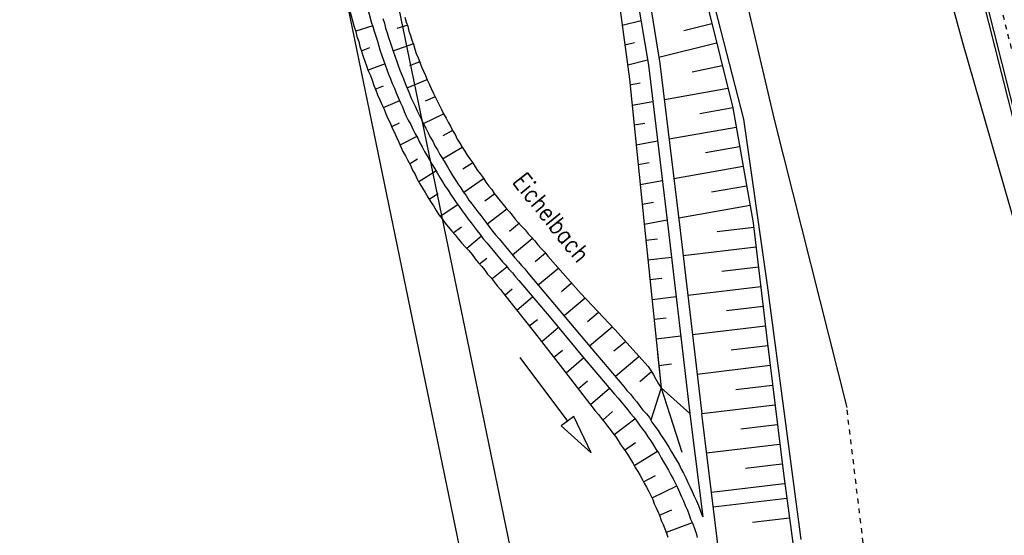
# Model space of a CAD drawing. Extents: x 447045 to 447634, y 442020 to 443192.
# Tile 41 of 82: x 447144 to 447243, y 442615 to 442667. Entities that reach past the tile are written whole.
import ezdxf

# ---------------------------------------------------------------- set-up
doc = ezdxf.new("R2010")
doc.units = 0
doc.header["$LTSCALE"] = 2
doc.header["$MEASUREMENT"] = 0
for name, pattern in [('ACAD_ISO03W100', [0.5, 0.25, -0.25]), ('AUSGEZOGEN', [0]), ('PUNKT2', [0.5, 0.25, -0.25])]:
    doc.linetypes.add(name, pattern=pattern)
doc.layers.get('0').update_dxf_attribs({"linetype": 'AUSGEZOGEN'})
for name, color, linetype in [('DB-Bachumverlegung', 15, 'CONTINUOUS'), ('DB-Bestand', 8, 'CONTINUOUS'), ('DB-Ingenieurbauwerke', 15, 'CONTINUOUS'), ('DB-Wege', 15, 'CONTINUOUS'), ('FBRTOP', 250, 'AUSGEZOGEN'), ('Planeinteilung', 250, 'CONTINUOUS'), ('RAHMEN', 7, 'AUSGEZOGEN'), ('SCHLITZRINNE', 200, 'AUSGEZOGEN')]:
    doc.layers.add(name, color=color, linetype=linetype)
doc.styles.add('ROMANS', font='romans.shx', dxfattribs={"width": 0.8})

# ---------------------------------------------------------------- blocks, each defined once
blk = doc.blocks.new('1135297')
blk.add_line((0, 0), (1135, 0))
at = {"layer": 'RAHMEN'}
blk.add_line((25, 5), (950, 5), dxfattribs=at)

msp = doc.modelspace()

# ---------------------------------------------------------------- hatches: boundary and pattern name
at = {"layer": 'SCHLITZRINNE'}
h = msp.add_hatch(dxfattribs=at)
h.set_pattern_fill('_USER', color=256, scale=1.5, angle=45, style=0, pattern_type=0)
h.set_pattern_definition([(324.6697, (447346.8685, 442714.5348), (0.867434, 1.2237478), [])])
edge = h.paths.add_edge_path(flags=17)
edge.add_line((447346.062, 442716.303), (447346.636, 442716.401))
edge = h.paths.add_edge_path(flags=17)
edge.add_line((447346.887, 442714.919), (447346.313, 442714.822))
edge = h.paths.add_edge_path(flags=17)
edge.add_line((447346.313, 442714.822), (447346.062, 442716.303))
edge = h.paths.add_edge_path(flags=17)
edge.add_line((447346.636, 442716.401), (447346.887, 442714.919))
edge = h.paths.add_edge_path()
edge.add_arc((455543.185, 444109.496), 8314.176, 189.6562418, 189.6840919)
edge.add_arc((393563.554, 433546.012), 54559.204, 9.6655443, 9.6704501, ccw=False)
edge.add_arc((464490.718, 449190.25), 18280.393, 199.256988, 199.2725913)
edge.add_arc((438988.161, 440271.698), 8736.656, 19.2484657, 19.2811136, ccw=False)
edge.add_arc((439684.884, 440514.984), 7998.678, 19.2238186, 19.2484657, ccw=False)
edge.add_arc((551443.681, 479485.608), 110359.837, 199.22381494, 199.23045115)
edge.add_arc((461591.928, 448142.363), 15198.204, 199.2304511, 199.2954143)
edge.add_arc((434066.564, 438505.591), 13965.353, 19.2276444, 19.2954144, ccw=False)
edge.add_arc((446515.339, 442847.448), 781.13, 18.874058, 19.227644, ccw=False)
edge.add_arc((443272.158, 441738.7), 4208.6, 18.721727, 18.874058, ccw=False)
edge.add_arc((445875.745, 442621.066), 1459.558, 18.158793, 18.721727, ccw=False)
edge.add_arc((444728.653, 442244.835), 2666.773, 17.742332, 18.158793, ccw=False)
edge.add_arc((445572.422, 442514.803), 1780.867, 17.477765, 17.742332, ccw=False)
edge.add_arc((445655.922, 442541.095), 1693.325, 17.206446, 17.477765, ccw=False)
edge.add_arc((445949.737, 442632.082), 1385.745, 16.534275, 17.206446, ccw=False)
edge.add_arc((445777.926, 442581.078), 1564.967, 15.901763, 16.534275, ccw=False)
edge.add_arc((444610.25, 442248.417), 2779.104, 15.717077, 15.901763, ccw=False)
edge.add_arc((445469.384, 442490.186), 1886.6, 15.492923, 15.717077, ccw=False)
edge.add_arc((444501.302, 442221.841), 2891.186, 15.151693, 15.492923, ccw=False)
edge.add_arc((444653, 442262.92), 2734.024, 14.800793, 15.151693, ccw=False)
edge.add_arc((445305.387, 442435.297), 2059.248, 14.553227, 14.800793, ccw=False)
edge.add_arc((445661.578, 442527.768), 1691.25, 14.280051, 14.553227, ccw=False)
edge.add_arc((445825.278, 442569.434), 1522.33, 13.754489, 14.280051, ccw=False)
edge.add_arc((444655.973, 442283.209), 2726.158, 13.361751, 13.754489, ccw=False)
edge.add_arc((444873.745, 442334.936), 2502.326, 13.156371, 13.361751, ccw=False)
edge.add_arc((445203.567, 442412.03), 2163.614, 12.935498, 13.156371, ccw=False)
edge.add_arc((445591.152, 442501.052), 1765.936, 12.368518, 12.935498, ccw=False)
edge.add_arc((445707.256, 442526.512), 1647.074, 11.781437, 12.368518, ccw=False)
edge.add_arc((445429.994, 442468.683), 1930.302, 11.594814, 11.781437, ccw=False)
edge.add_arc((442977.06, 441965.399), 4434.335, 11.471684, 11.594814, ccw=False)
edge.add_arc((444371.693, 442248.423), 3011.273, 11.050894, 11.471684, ccw=False)
edge.add_arc((446428.113, 442650.047), 916.002, 10.287945, 11.050894, ccw=False)
edge.add_arc((445293.544, 442444.107), 2069.11, 9.832007, 10.287945, ccw=False)
edge.add_arc((438489.775, 441264.977), 8974.298, 9.6130813, 9.8320068, ccw=False)
edge.add_arc((-516898.981, 279448.69), 977969.75, 9.612262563, 9.613081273, ccw=False)
edge.add_arc((439111.819, 441356.279), 8345.741, 9.6034167, 9.6122792, ccw=False)
edge.add_arc((371773.632, 429962.747), 76641.012, 9.59085446, 9.60341666, ccw=False)
edge.add_arc((456011.655, 444189.168), 8789.873, 189.5423691, 189.651902)
edge.add_arc((455543.185, 444109.496), 8314.676, 189.651902, 189.6840919)
edge.add_arc((393564.924, 433546.246), 54557.314, 9.665544, 9.6704498, ccw=False)
edge.add_line((447347.776, 442706.232), (447348.269, 442706.316))
h = msp.add_hatch(dxfattribs=at)
h.set_pattern_fill('_USER', color=256, scale=1.5, angle=45, style=0, pattern_type=0)
h.set_pattern_definition([(334.2696, (447234.5127, 443158.8401), (0.651206, 1.35127), [])])
edge = h.paths.add_edge_path()
edge.add_arc((464490.718, 449190.25), 18279.893, 199.256988, 199.2725913)
edge.add_arc((438988.285, 440271.741), 8737.025, 19.2538486, 19.2811134, ccw=False)
edge.add_line((447233.134, 443161.27), (447233.606, 443161.435))
edge.add_arc((464490.718, 449190.25), 18280.393, 199.256988, 199.2725913)
edge.add_arc((438988.161, 440271.698), 8736.656, 19.2484657, 19.2811136, ccw=False)
edge.add_arc((439684.884, 440514.984), 7998.678, 19.2238186, 19.2484657, ccw=False)
edge.add_arc((551443.681, 479485.608), 110359.837, 199.22381494, 199.23045115)
edge.add_arc((461591.928, 448142.363), 15198.204, 199.2304511, 199.2954143)
edge.add_arc((434066.564, 438505.591), 13965.353, 19.2276444, 19.2954144, ccw=False)
edge.add_arc((446515.339, 442847.448), 781.13, 18.874058, 19.227644, ccw=False)
edge.add_arc((443272.158, 441738.7), 4208.6, 18.721727, 18.874058, ccw=False)
edge.add_arc((445875.745, 442621.066), 1459.558, 18.158793, 18.721727, ccw=False)
edge.add_arc((444728.653, 442244.835), 2666.773, 17.742332, 18.158793, ccw=False)
edge.add_arc((445572.422, 442514.803), 1780.867, 17.477765, 17.742332, ccw=False)
edge.add_arc((445655.922, 442541.095), 1693.325, 17.206446, 17.477765, ccw=False)
edge.add_arc((445949.737, 442632.082), 1385.745, 16.534275, 17.206446, ccw=False)
edge.add_arc((445777.926, 442581.078), 1564.967, 15.901763, 16.534275, ccw=False)
edge.add_arc((444610.25, 442248.417), 2779.104, 15.717077, 15.901763, ccw=False)
edge.add_arc((445469.384, 442490.186), 1886.6, 15.492923, 15.717077, ccw=False)
edge.add_arc((444501.302, 442221.841), 2891.186, 15.151693, 15.492923, ccw=False)
edge.add_arc((444653, 442262.92), 2734.024, 14.800793, 15.151693, ccw=False)
edge.add_arc((445305.387, 442435.297), 2059.248, 14.553227, 14.800793, ccw=False)
edge.add_arc((445661.578, 442527.768), 1691.25, 14.280051, 14.553227, ccw=False)
edge.add_arc((445825.278, 442569.434), 1522.33, 13.754489, 14.280051, ccw=False)
edge.add_arc((444655.973, 442283.209), 2726.158, 13.361751, 13.754489, ccw=False)
edge.add_arc((444873.745, 442334.936), 2502.326, 13.156371, 13.361751, ccw=False)
edge.add_arc((445203.567, 442412.03), 2163.614, 12.935498, 13.156371, ccw=False)
edge.add_arc((445591.152, 442501.052), 1765.936, 12.368518, 12.935498, ccw=False)
edge.add_arc((445707.256, 442526.512), 1647.074, 11.781437, 12.368518, ccw=False)
edge.add_arc((445429.994, 442468.683), 1930.302, 11.594814, 11.781437, ccw=False)
edge.add_arc((442977.06, 441965.399), 4434.335, 11.471684, 11.594814, ccw=False)
edge.add_arc((444371.693, 442248.423), 3011.273, 11.050894, 11.471684, ccw=False)
edge.add_arc((446428.113, 442650.047), 916.002, 10.287945, 11.050894, ccw=False)
edge.add_arc((445293.544, 442444.107), 2069.11, 9.832007, 10.287945, ccw=False)
edge.add_arc((438489.775, 441264.977), 8974.298, 9.6130813, 9.8320068, ccw=False)
edge.add_arc((-516898.981, 279448.69), 977969.75, 9.612262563, 9.613081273, ccw=False)
edge.add_arc((439111.819, 441356.279), 8345.741, 9.6034167, 9.6122792, ccw=False)
edge.add_arc((371773.632, 429962.747), 76641.012, 9.59085446, 9.60341666, ccw=False)
edge.add_arc((456011.655, 444189.168), 8789.873, 189.5423691, 189.651902)
edge.add_arc((455543.185, 444109.496), 8314.676, 189.651902, 189.6840919)
edge.add_arc((393564.924, 433546.246), 54557.314, 9.665544, 9.6704498, ccw=False)

# ---------------------------------------------------------------- linework, layer by layer
at = {"layer": 'DB-Bachumverlegung', "linetype": 'Continuous'}
for p, q in [((447177.816, 442671.839), (447179.129, 442667.012)), ((447176.089, 442671.321), (447177.402, 442666.494)), ((447177.402, 442666.494), (447177.567, 442666.02)), ((447179.282, 442666.586), (447177.555, 442666.069)), ((447179.129, 442667.012), (447179.294, 442666.537)), ((447179.294, 442666.537), (447179.411, 442666.051)), ((447180.284, 442667.341), (447180.449, 442666.866)), ((447180.449, 442666.866), (447180.566, 442666.38)), ((447182.715, 442666.639), (447181.705, 442666.345)), ((447182.516, 442667.465), (447182.633, 442666.979)), ((447182.633, 442666.979), (447182.787, 442666.553)), ((447182.787, 442666.553), (447182.903, 442666.067)), ((447177.567, 442666.02), (447177.684, 442665.534)), ((447177.684, 442665.534), (447177.861, 442665.011)), ((447179.411, 442666.051), (447179.576, 442665.577)), ((447179.576, 442665.577), (447179.753, 442665.054)), ((447180.566, 442666.38), (447180.731, 442665.905)), ((447180.731, 442665.905), (447180.848, 442665.419)), ((447182.903, 442666.067), (447183.057, 442665.641)), ((447183.057, 442665.641), (447183.222, 442665.167)), ((447177.861, 442665.011), (447177.977, 442664.524)), ((447177.977, 442664.524), (447178.143, 442664.05)), ((447179.753, 442665.054), (447179.87, 442664.567)), ((447179.87, 442664.567), (447180.035, 442664.093)), ((447180.848, 442665.419), (447181.013, 442664.945)), ((447181.013, 442664.945), (447181.179, 442664.47)), ((447181.321, 442664.093), (447183.316, 442664.778)), ((447183.222, 442665.167), (447183.376, 442664.741)), ((447183.376, 442664.741), (447183.493, 442664.254)), ((447178.131, 442664.099), (447178.983, 442664.406)), ((447178.143, 442664.05), (447178.32, 442663.527)), ((447178.32, 442663.527), (447178.485, 442663.052)), ((447180.035, 442664.093), (447180.2, 442663.618)), ((447180.2, 442663.618), (447180.366, 442663.144)), ((447181.179, 442664.47), (447181.332, 442664.044)), ((447181.332, 442664.044), (447181.498, 442663.57)), ((447181.498, 442663.57), (447181.663, 442663.095)), ((447183.493, 442664.254), (447183.646, 442663.829)), ((447183.646, 442663.829), (447183.86, 442663.366)), ((447178.485, 442663.052), (447178.65, 442662.578)), ((447178.65, 442662.578), (447178.827, 442662.055)), ((447180.508, 442662.767), (447178.804, 442662.152)), ((447180.366, 442663.144), (447180.531, 442662.669)), ((447180.531, 442662.669), (447180.696, 442662.195)), ((447181.663, 442663.095), (447181.828, 442662.621)), ((447181.828, 442662.621), (447181.994, 442662.146)), ((447184.002, 442662.988), (447182.968, 442662.586)), ((447183.86, 442663.366), (447184.014, 442662.94)), ((447184.014, 442662.94), (447184.179, 442662.465)), ((447178.827, 442662.055), (447179.041, 442661.592)), ((447179.041, 442661.592), (447179.207, 442661.117)), ((447180.696, 442662.195), (447180.862, 442661.72)), ((447180.862, 442661.72), (447181.076, 442661.257)), ((447181.994, 442662.146), (447182.207, 442661.683)), ((447182.207, 442661.683), (447182.361, 442661.257)), ((447184.179, 442662.465), (447184.382, 442662.051)), ((447184.382, 442662.051), (447184.596, 442661.588)), ((447184.596, 442661.588), (447184.749, 442661.162)), ((447179.207, 442661.117), (447179.384, 442660.594)), ((447179.384, 442660.594), (447179.598, 442660.131)), ((447179.526, 442660.217), (447180.366, 442660.573)), ((447181.076, 442661.257), (447181.241, 442660.783)), ((447181.241, 442660.783), (447181.455, 442660.32)), ((447182.361, 442661.257), (447182.526, 442660.783)), ((447182.526, 442660.783), (447182.74, 442660.32)), ((447182.729, 442660.369), (447184.738, 442661.211)), ((447184.749, 442661.162), (447184.952, 442660.748)), ((447184.952, 442660.748), (447185.166, 442660.285)), ((447179.598, 442660.131), (447179.763, 442659.657)), ((447179.763, 442659.657), (447179.989, 442659.145)), ((447181.455, 442660.32), (447181.62, 442659.846)), ((447181.62, 442659.846), (447181.834, 442659.383)), ((447182.74, 442660.32), (447182.954, 442659.857)), ((447182.954, 442659.857), (447183.12, 442659.383)), ((447185.166, 442660.285), (447185.368, 442659.871)), ((447185.368, 442659.871), (447185.57, 442659.457)), ((447179.989, 442659.145), (447180.203, 442658.682)), ((447180.203, 442658.682), (447180.417, 442658.22)), ((447181.964, 442659.054), (447180.333, 442658.354)), ((447181.834, 442659.383), (447182.048, 442658.92)), ((447182.048, 442658.92), (447182.262, 442658.457)), ((447183.12, 442659.383), (447183.322, 442658.969)), ((447183.322, 442658.969), (447183.536, 442658.506)), ((447185.57, 442659.457), (447184.547, 442659.006)), ((447185.57, 442659.457), (447185.784, 442658.994)), ((447185.784, 442658.994), (447185.986, 442658.58)), ((447185.986, 442658.58), (447186.189, 442658.165)), ((447180.417, 442658.22), (447180.582, 442657.745)), ((447180.582, 442657.745), (447180.796, 442657.282)), ((447182.262, 442658.457), (447182.427, 442657.982)), ((447182.427, 442657.982), (447182.641, 442657.52)), ((447183.536, 442658.506), (447183.75, 442658.043)), ((447183.75, 442658.043), (447183.952, 442657.629)), ((447183.952, 442657.629), (447184.166, 442657.166)), ((447184.368, 442656.752), (447186.391, 442657.751)), ((447186.189, 442658.165), (447186.391, 442657.751)), ((447186.391, 442657.751), (447186.653, 442657.3)), ((447180.796, 442657.282), (447181.07, 442656.782)), ((447181.07, 442656.782), (447181.235, 442656.308)), ((447181.2, 442656.454), (447181.98, 442656.847)), ((447182.641, 442657.52), (447182.844, 442657.105)), ((447182.844, 442657.105), (447183.106, 442656.654)), ((447183.106, 442656.654), (447183.32, 442656.191)), ((447184.166, 442657.166), (447184.38, 442656.703)), ((447184.38, 442656.703), (447184.631, 442656.3)), ((447186.653, 442657.3), (447186.856, 442656.886)), ((447186.856, 442656.886), (447187.107, 442656.483)), ((447181.235, 442656.308), (447181.449, 442655.845)), ((447181.449, 442655.845), (447181.663, 442655.382)), ((447183.32, 442656.191), (447183.534, 442655.729)), ((447183.534, 442655.729), (447183.797, 442655.277)), ((447184.631, 442656.3), (447184.845, 442655.838)), ((447184.845, 442655.838), (447185.059, 442655.375)), ((447187.309, 442656.069), (447186.309, 442655.521)), ((447187.107, 442656.483), (447187.309, 442656.069)), ((447187.309, 442656.069), (447187.56, 442655.667)), ((447187.56, 442655.667), (447187.774, 442655.204)), ((447181.663, 442655.382), (447181.889, 442654.871)), ((447181.889, 442654.871), (447182.103, 442654.408)), ((447183.701, 442655.46), (447182.056, 442654.602)), ((447183.797, 442655.277), (447184.011, 442654.815)), ((447184.011, 442654.815), (447184.262, 442654.412)), ((447185.059, 442655.375), (447185.31, 442654.972)), ((447185.31, 442654.972), (447185.524, 442654.509)), ((447187.774, 442655.204), (447188.025, 442654.801)), ((447188.025, 442654.801), (447188.276, 442654.399)), ((447182.103, 442654.408), (447182.317, 442653.945)), ((447182.317, 442653.945), (447182.579, 442653.494)), ((447184.262, 442654.412), (447184.475, 442653.949)), ((447184.475, 442653.949), (447184.738, 442653.498)), ((447185.524, 442654.509), (447185.775, 442654.107)), ((447185.775, 442654.107), (447186.037, 442653.656)), ((447186.037, 442653.656), (447186.288, 442653.253)), ((447186.3, 442653.204), (447188.276, 442654.399)), ((447188.276, 442654.399), (447188.526, 442653.996)), ((447188.526, 442653.996), (447188.777, 442653.593)), ((447182.579, 442653.494), (447182.793, 442653.031)), ((447182.793, 442653.031), (447183.056, 442652.58)), ((447182.972, 442652.714), (447183.777, 442653.216)), ((447184.738, 442653.498), (447184.989, 442653.095)), ((447184.989, 442653.095), (447185.251, 442652.644)), ((447185.251, 442652.644), (447185.514, 442652.193)), ((447186.288, 442653.253), (447186.551, 442652.802)), ((447186.551, 442652.802), (447186.801, 442652.399)), ((447189.328, 442652.8), (447188.351, 442652.154)), ((447188.777, 442653.593), (447189.028, 442653.191)), ((447189.028, 442653.191), (447189.328, 442652.8)), ((447189.328, 442652.8), (447189.579, 442652.397)), ((447183.056, 442652.58), (447183.281, 442652.068)), ((447183.281, 442652.068), (447183.544, 442651.617)), ((447183.544, 442651.617), (447183.758, 442651.154)), ((447185.621, 442651.962), (447183.925, 442650.886)), ((447185.514, 442652.193), (447185.765, 442651.79)), ((447185.765, 442651.79), (447186.028, 442651.339)), ((447186.801, 442652.399), (447187.064, 442651.948)), ((447187.064, 442651.948), (447187.315, 442651.546)), ((447189.579, 442652.397), (447189.818, 442652.044)), ((447189.818, 442652.044), (447190.117, 442651.653)), ((447190.117, 442651.653), (447190.417, 442651.262)), ((447183.758, 442651.154), (447184.021, 442650.703)), ((447184.021, 442650.703), (447184.283, 442650.252)), ((447186.028, 442651.339), (447186.29, 442650.888)), ((447186.29, 442650.888), (447186.541, 442650.486)), ((447187.315, 442651.546), (447187.566, 442651.143)), ((447187.566, 442651.143), (447187.828, 442650.692)), ((447187.828, 442650.692), (447188.128, 442650.301)), ((447188.439, 442649.861), (447190.429, 442651.213)), ((447190.417, 442651.262), (447190.668, 442650.859)), ((447190.668, 442650.859), (447190.967, 442650.468)), ((447184.283, 442650.252), (447184.546, 442649.801)), ((447184.546, 442649.801), (447184.808, 442649.35)), ((447184.964, 442649.13), (447185.855, 442649.704)), ((447186.541, 442650.486), (447186.852, 442650.046)), ((447186.852, 442650.046), (447187.103, 442649.644)), ((447187.103, 442649.644), (447187.414, 442649.204)), ((447188.128, 442650.301), (447188.379, 442649.898)), ((447188.379, 442649.898), (447188.678, 442649.507)), ((447191.566, 442649.687), (447190.565, 442648.932)), ((447190.967, 442650.468), (447191.255, 442650.126)), ((447191.255, 442650.126), (447191.506, 442649.723)), ((447191.506, 442649.723), (447191.806, 442649.333)), ((447184.808, 442649.35), (447185.071, 442648.899)), ((447185.071, 442648.899), (447185.382, 442648.459)), ((447187.414, 442649.204), (447187.665, 442648.801)), ((447187.665, 442648.801), (447187.965, 442648.411)), ((447188.678, 442649.507), (447188.941, 442649.056)), ((447188.941, 442649.056), (447189.24, 442648.665)), ((447189.24, 442648.665), (447189.54, 442648.275)), ((447191.806, 442649.333), (447192.093, 442648.99)), ((447192.093, 442648.99), (447192.393, 442648.599)), ((447185.382, 442648.459), (447185.645, 442648.008)), ((447185.645, 442648.008), (447185.907, 442647.557)), ((447187.821, 442648.582), (447186.051, 442647.386)), ((447187.965, 442648.411), (447188.276, 442647.971)), ((447188.276, 442647.971), (447188.575, 442647.58)), ((447189.54, 442648.275), (447189.839, 442647.884)), ((447189.839, 442647.884), (447190.139, 442647.493)), ((447190.761, 442646.614), (447192.753, 442648.172)), ((447192.393, 442648.599), (447192.681, 442648.257)), ((447192.681, 442648.257), (447193.029, 442647.878)), ((447193.029, 442647.878), (447193.317, 442647.536)), ((447185.907, 442647.557), (447186.255, 442647.177)), ((447186.255, 442647.177), (447186.566, 442646.738)), ((447186.566, 442646.738), (447186.866, 442646.347)), ((447188.575, 442647.58), (447188.887, 442647.141)), ((447188.887, 442647.141), (447189.186, 442646.75)), ((447189.186, 442646.75), (447189.486, 442646.359)), ((447190.139, 442647.493), (447190.438, 442647.102)), ((447190.438, 442647.102), (447190.738, 442646.711)), ((447190.738, 442646.711), (447191.038, 442646.32)), ((447194.025, 442646.729), (447193.047, 442645.877)), ((447193.317, 442647.536), (447193.616, 442647.145)), ((447193.616, 442647.145), (447193.904, 442646.803)), ((447193.904, 442646.803), (447194.252, 442646.423)), ((447186.866, 442646.347), (447187.226, 442645.919)), ((447187.226, 442645.919), (447187.574, 442645.54)), ((447187.37, 442645.748), (447188.2, 442646.359)), ((447189.486, 442646.359), (447189.785, 442645.968)), ((447189.785, 442645.968), (447190.085, 442645.577)), ((447191.038, 442646.32), (447191.337, 442645.929)), ((447191.337, 442645.929), (447191.637, 442645.538)), ((447194.252, 442646.423), (447194.6, 442646.044)), ((447194.6, 442646.044), (447194.9, 442645.653)), ((447187.574, 442645.54), (447187.873, 442645.149)), ((447187.873, 442645.149), (447188.233, 442644.721)), ((447188.233, 442644.721), (447188.581, 442644.342)), ((447190.229, 442645.406), (447188.725, 442644.171)), ((447190.085, 442645.577), (447190.396, 442645.138)), ((447190.396, 442645.138), (447190.744, 442644.758)), ((447190.744, 442644.758), (447191.043, 442644.368)), ((447191.637, 442645.538), (447191.985, 442645.159)), ((447191.985, 442645.159), (447192.284, 442644.768)), ((447192.284, 442644.768), (447192.632, 442644.389)), ((447193.352, 442643.533), (447195.32, 442645.188)), ((447194.9, 442645.653), (447195.236, 442645.323)), ((447195.236, 442645.323), (447195.584, 442644.943)), ((447195.584, 442644.943), (447195.884, 442644.553)), ((447188.581, 442644.342), (447188.93, 442643.963)), ((447188.93, 442643.963), (447189.278, 442643.584)), ((447191.043, 442644.368), (447191.392, 442643.988)), ((447191.392, 442643.988), (447191.691, 442643.597)), ((447192.632, 442644.389), (447192.932, 442643.998)), ((447192.932, 442643.998), (447193.28, 442643.619)), ((447196.652, 442643.709), (447195.625, 442642.845)), ((447195.884, 442644.553), (447196.232, 442644.173)), ((447196.232, 442644.173), (447196.58, 442643.794)), ((447196.58, 442643.794), (447196.88, 442643.403)), ((447189.278, 442643.584), (447189.589, 442643.144)), ((447189.589, 442643.144), (447189.888, 442642.753)), ((447189.888, 442642.753), (447190.237, 442642.374)), ((447190.021, 442642.631), (447190.754, 442643.218)), ((447191.691, 442643.597), (447192.039, 442643.218)), ((447192.039, 442643.218), (447192.339, 442642.827)), ((447192.339, 442642.827), (447192.675, 442642.497)), ((447193.28, 442643.619), (447193.58, 442643.228)), ((447193.58, 442643.228), (447193.928, 442642.849)), ((447193.928, 442642.849), (447194.227, 442642.458)), ((447196.88, 442643.403), (447200.192, 442639.673)), ((447190.237, 442642.374), (447190.536, 442641.983)), ((447190.536, 442641.983), (447190.836, 442641.592)), ((447192.771, 442642.314), (447191.267, 442641.079)), ((447192.675, 442642.497), (447192.975, 442642.106)), ((447192.975, 442642.106), (447193.323, 442641.727)), ((447193.323, 442641.727), (447193.622, 442641.336)), ((447194.227, 442642.458), (447194.564, 442642.127)), ((447194.564, 442642.127), (447194.863, 442641.736)), ((447194.863, 442641.736), (447198.101, 442637.886)), ((447195.931, 442640.502), (447197.984, 442642.229)), ((447190.836, 442641.592), (447191.184, 442641.213)), ((447191.184, 442641.213), (447191.483, 442640.822)), ((447191.483, 442640.822), (447191.783, 442640.431)), ((447193.622, 442641.336), (447193.971, 442640.957)), ((447193.971, 442640.957), (447197.197, 442637.155)), ((447191.783, 442640.431), (447192.131, 442640.052)), ((447192.131, 442640.052), (447192.43, 442639.661)), ((447192.574, 442639.49), (447193.296, 442640.126)), ((447199.28, 442640.688), (447198.253, 442639.825)), ((447192.43, 442639.661), (447195.534, 442635.727)), ((447195.349, 442639.282), (447193.772, 442637.927)), ((447198.521, 442637.421), (447200.661, 442639.22)), ((447200.192, 442639.673), (447203.638, 442636.027)), ((447198.101, 442637.886), (447201.328, 442634.084)), ((447195.019, 442636.375), (447195.838, 442637.034)), ((447197.197, 442637.155), (447200.387, 442633.293)), ((447201.993, 442637.74), (447200.881, 442636.805)), ((447197.94, 442636.202), (447196.277, 442634.774)), ((447201.1, 442634.389), (447203.374, 442636.272)), ((447203.638, 442636.027), (447206.999, 442632.309)), ((447195.534, 442635.727), (447198.59, 442631.781)), ((447204.706, 442634.792), (447203.545, 442633.845)), ((447197.475, 442633.211), (447198.38, 442633.942)), ((447201.328, 442634.084), (447204.555, 442630.282)), ((447194.065, 442633.192), (447198.861, 442626.789)), ((447200.519, 442633.17), (447198.734, 442631.61)), ((447200.387, 442633.293), (447203.613, 442629.491)), ((447203.691, 442631.309), (447206.087, 442633.324)), ((447207.94, 442633.607), (447208.299, 442630.158)), ((447206.999, 442632.309), (447207.25, 442631.906)), ((447207.25, 442631.906), (447207.513, 442631.455)), ((447208.065, 442632.4), (447209.326, 442632.548)), ((447198.59, 442631.781), (447201.645, 442627.836)), ((447199.932, 442630.047), (447200.873, 442630.838)), ((447207.334, 442631.772), (447206.136, 442630.765)), ((447207.513, 442631.455), (447207.775, 442631.004)), ((447207.775, 442631.004), (447208.038, 442630.553)), ((447203.11, 442630.09), (447201.19, 442628.446)), ((447204.555, 442630.282), (447204.854, 442629.891)), ((447204.854, 442629.891), (447205.202, 442629.512)), ((447208.299, 442630.158), (447207.253, 442626.894)), ((447208.038, 442630.553), (447208.299, 442630.158)), ((447208.299, 442630.158), (447210.387, 442623.661)), ((447208.299, 442630.158), (447211.194, 442627.549)), ((447203.613, 442629.491), (447203.961, 442629.111)), ((447203.961, 442629.111), (447204.261, 442628.721)), ((447205.202, 442629.512), (447205.502, 442629.121)), ((447205.502, 442629.121), (447205.85, 442628.742)), ((447204.261, 442628.721), (447204.609, 442628.341)), ((447204.609, 442628.341), (447204.909, 442627.95)), ((447204.909, 442627.95), (447205.208, 442627.56)), ((447205.85, 442628.742), (447206.161, 442628.303)), ((447206.161, 442628.303), (447206.461, 442627.912)), ((447206.461, 442627.912), (447206.809, 442627.532)), ((447199.501, 442627.268), (447198.861, 442626.789)), ((447201.259, 442623.587), (447199.501, 442627.268)), ((447201.645, 442627.836), (447201.993, 442627.456)), ((447201.993, 442627.456), (447202.293, 442627.065)), ((447202.293, 442627.065), (447202.592, 442626.675)), ((447202.437, 442626.894), (447203.415, 442627.746)), ((447205.652, 442626.998), (447203.563, 442625.416)), ((447205.208, 442627.56), (447205.556, 442627.18)), ((447205.556, 442627.18), (447205.856, 442626.79)), ((447206.809, 442627.532), (447207.108, 442627.142)), ((447207.108, 442627.142), (447207.371, 442626.69)), ((447211.194, 442627.549), (447211.322, 442626.464)), ((447212.474, 442626.725), (447212.379, 442627.532)), ((447198.861, 442626.789), (447198.221, 442626.309)), ((447198.221, 442626.309), (447201.259, 442623.587)), ((447202.592, 442626.675), (447202.892, 442626.284)), ((447202.892, 442626.284), (447203.18, 442625.941)), ((447203.18, 442625.941), (447203.419, 442625.588)), ((447205.856, 442626.79), (447206.107, 442626.387)), ((447206.107, 442626.387), (447206.406, 442625.996)), ((447206.406, 442625.996), (447206.706, 442625.605)), ((447207.371, 442626.69), (447207.67, 442626.3)), ((447207.67, 442626.3), (447207.982, 442625.86)), ((447207.982, 442625.86), (447208.232, 442625.457)), ((447211.322, 442626.464), (447212.476, 442617.165)), ((447213.36, 442619.592), (447212.474, 442626.725)), ((447203.419, 442625.588), (447203.719, 442625.197)), ((447203.719, 442625.197), (447203.958, 442624.843)), ((447206.706, 442625.605), (447206.957, 442625.203)), ((447206.957, 442625.203), (447207.256, 442624.812)), ((447208.232, 442625.457), (447208.544, 442625.018)), ((447208.544, 442625.018), (447208.794, 442624.615)), ((447203.958, 442624.843), (447204.209, 442624.44)), ((447204.209, 442624.44), (447204.508, 442624.049)), ((447204.508, 442624.049), (447204.747, 442623.695)), ((447204.604, 442623.866), (447205.702, 442624.644)), ((447207.256, 442624.812), (447207.519, 442624.361)), ((447207.519, 442624.361), (447207.77, 442623.958)), ((447207.77, 442623.958), (447208.069, 442623.567)), ((447208.794, 442624.615), (447209.057, 442624.164)), ((447209.057, 442624.164), (447209.32, 442623.713)), ((447204.747, 442623.695), (447204.998, 442623.293)), ((447204.998, 442623.293), (447205.249, 442622.89)), ((447205.249, 442622.89), (447205.488, 442622.536)), ((447207.925, 442623.738), (447205.595, 442622.305)), ((447208.069, 442623.567), (447208.283, 442623.104)), ((447208.283, 442623.104), (447208.534, 442622.702)), ((447209.32, 442623.713), (447209.57, 442623.311)), ((447209.57, 442623.311), (447209.833, 442622.859)), ((447205.488, 442622.536), (447205.691, 442622.122)), ((447205.691, 442622.122), (447205.942, 442621.719)), ((447208.534, 442622.702), (447208.797, 442622.251)), ((447208.797, 442622.251), (447209.047, 442621.848)), ((447209.833, 442622.859), (447210.096, 442622.408)), ((447210.096, 442622.408), (447210.31, 442621.945)), ((447210.31, 442621.945), (447210.56, 442621.543)), ((447205.942, 442621.719), (447206.193, 442621.317)), ((447206.193, 442621.317), (447206.383, 442620.951)), ((447206.383, 442620.951), (447206.585, 442620.537)), ((447206.502, 442620.671), (447207.733, 442621.327)), ((447209.047, 442621.848), (447209.261, 442621.385)), ((447209.261, 442621.385), (447209.512, 442620.983)), ((447209.512, 442620.983), (447209.726, 442620.52)), ((447210.56, 442621.543), (447210.774, 442621.08)), ((447210.774, 442621.08), (447210.988, 442620.617)), ((447206.585, 442620.537), (447206.836, 442620.135)), ((447206.836, 442620.135), (447207.039, 442619.72)), ((447209.845, 442620.24), (447207.36, 442619.026)), ((447209.726, 442620.52), (447209.929, 442620.106)), ((447209.929, 442620.106), (447210.142, 442619.643)), ((447210.988, 442620.617), (447211.202, 442620.154)), ((447211.202, 442620.154), (447211.416, 442619.691)), ((447207.039, 442619.72), (447207.241, 442619.306)), ((447207.241, 442619.306), (447207.443, 442618.892)), ((447210.142, 442619.643), (447210.356, 442619.18)), ((447210.356, 442619.18), (447210.559, 442618.766)), ((447211.416, 442619.691), (447211.63, 442619.229)), ((447211.63, 442619.229), (447211.844, 442618.766)), ((447214.345, 442611.653), (447213.36, 442619.592)), ((447213.539, 442618.149), (447220.946, 442619.031)), ((447207.443, 442618.892), (447207.597, 442618.466)), ((447207.597, 442618.466), (447207.799, 442618.052)), ((447207.799, 442618.052), (447208.001, 442617.638)), ((447210.559, 442618.766), (447210.724, 442618.291)), ((447210.724, 442618.291), (447210.938, 442617.828)), ((447211.844, 442618.766), (447212.058, 442618.303)), ((447212.058, 442618.303), (447212.223, 442617.828)), ((447208.001, 442617.638), (447208.155, 442617.212)), ((447208.132, 442617.309), (447209.386, 442617.867)), ((447208.155, 442617.212), (447208.309, 442616.786)), ((447210.938, 442617.828), (447211.103, 442617.354)), ((447211.103, 442617.354), (447211.257, 442616.928)), ((447212.223, 442617.828), (447212.389, 442617.354)), ((447212.389, 442617.354), (447212.476, 442617.165)), ((447217.496, 442616.606), (447221.206, 442617.048)), ((447208.309, 442616.786), (447208.511, 442616.372)), ((447208.511, 442616.372), (447208.665, 442615.946)), ((447211.399, 442616.551), (447208.807, 442615.568)), ((447211.257, 442616.928), (447211.471, 442616.465)), ((447211.471, 442616.465), (447211.636, 442615.99)), ((447211.636, 442615.99), (447211.802, 442615.516)), ((447208.665, 442615.946), (447208.818, 442615.52)), ((447208.818, 442615.52), (447208.972, 442615.094)), ((447211.802, 442615.516), (447211.907, 442615.078))]:
    msp.add_line(p, q, dxfattribs=at)
at = {"layer": 'DB-Bestand', "linetype": 'Continuous'}
for p, q in [((447207.064, 442669.547), (447208.174, 442662.795)), ((447213.273, 442670.134), (447216.581, 442657.198)), ((447216.601, 442670.25), (447219.717, 442657.026)), ((447205.929, 442669.201), (447207.01, 442662.629)), ((447212.919, 442668.748), (447215.493, 442658.345)), ((447204.168, 442668.182), (447205.123, 442661.216)), ((447206.274, 442667.104), (447204.381, 442666.635)), ((447213.4, 442666.806), (447210.572, 442666.107)), ((447205.627, 442664.883), (447204.654, 442664.642)), ((447213.88, 442664.865), (447208.07, 442663.427)), ((447206.926, 442663.144), (447204.927, 442662.65)), ((447207.01, 442662.629), (447209.005, 442646.152)), ((447208.174, 442662.795), (447210.174, 442646.292)), ((447214.446, 442662.578), (447211.401, 442661.935)), ((447205.123, 442661.216), (447206.58, 442646.676)), ((447206.179, 442660.832), (447205.157, 442660.617)), ((447215.012, 442660.29), (447208.615, 442659.156)), ((447207.456, 442658.951), (447205.387, 442658.584)), ((447215.493, 442658.345), (447212.175, 442657.756)), ((447215.493, 442658.345), (447217.548, 442646.757)), ((447206.642, 442656.775), (447205.587, 442656.588)), ((447216.581, 442657.198), (447218.962, 442640.476)), ((447219.717, 442657.026), (447226.975, 442628.173)), ((447215.843, 442656.375), (447209.097, 442655.179)), ((447207.937, 442654.974), (447205.787, 442654.592)), ((447216.192, 442654.406), (447212.765, 442653.798)), ((447207.082, 442652.791), (447205.987, 442652.597)), ((447216.541, 442652.437), (447209.579, 442651.202)), ((447208.419, 442650.997), (447206.187, 442650.601)), ((447216.89, 442650.468), (447213.355, 442649.841)), ((447207.523, 442648.807), (447206.387, 442648.605)), ((447217.239, 442648.498), (447210.061, 442647.225)), ((447206.58, 442646.676), (447208.299, 442630.158)), ((447208.9, 442647.02), (447206.587, 442646.609)), ((447217.548, 442646.757), (447218.933, 442635.163)), ((447209.005, 442646.152), (447211.194, 442627.549)), ((447210.174, 442646.292), (447212.376, 442627.532)), ((447217.605, 442646.284), (447213.941, 442645.847)), ((447207.932, 442645.129), (447206.756, 442644.988)), ((447217.842, 442644.298), (447210.511, 442643.423)), ((447209.342, 442643.283), (447206.963, 442642.999)), ((447218.079, 442642.312), (447214.412, 442641.874)), ((447208.373, 442641.153), (447207.17, 442641.009)), ((447218.316, 442640.326), (447210.977, 442639.45)), ((447218.962, 442640.476), (447220.724, 442627.056)), ((447209.809, 442639.31), (447207.377, 442639.02)), ((447218.553, 442638.341), (447214.882, 442637.902)), ((447208.813, 442637.177), (447207.584, 442637.03)), ((447218.791, 442636.355), (447211.444, 442635.477)), ((447210.276, 442635.338), (447207.791, 442635.041)), ((447218.933, 442635.163), (447220.621, 442621.513)), ((447219.028, 442634.369), (447215.352, 442633.93)), ((447219.265, 442632.383), (447211.91, 442631.504)), ((447219.502, 442630.397), (447215.823, 442629.958)), ((447219.74, 442628.411), (447212.376, 442627.532)), ((447220.724, 442627.056), (447222.365, 442614.886)), ((447219.977, 442626.425), (447216.299, 442625.986)), ((447220.214, 442624.439), (447212.867, 442623.562)), ((447220.451, 442622.454), (447216.782, 442622.015)), ((447220.621, 442621.513), (447222.252, 442609.071)), ((447220.688, 442620.468), (447213.36, 442619.592))]:
    msp.add_line(p, q, dxfattribs=at)
at = {"layer": 'DB-Ingenieurbauwerke', "linetype": 'ACAD_ISO03W100'}
msp.add_line((447205.633, 442815.14), (447377.882, 442129.622), dxfattribs=at)
at = {"layer": 'DB-Ingenieurbauwerke', "linetype": 'Continuous'}
for p, q in [((447204.111, 442814.745), (447276.06, 442528.397)), ((447204.377, 442814.814), (447380.518, 442113.798)), ((447229.671, 442697.466), (447238.616, 442664.925)), ((447238.616, 442664.925), (447238.616, 442664.925)), ((447238.616, 442664.925), (447252.819, 442615.49))]:
    msp.add_line(p, q, dxfattribs=at)
at = {"layer": 'DB-Wege', "linetype": 'PUNKT2'}
msp.add_line((447230.079, 442602.616), (447226.975, 442628.173), dxfattribs=at)
at = {"layer": 'FBRTOP', "color": 0}
for points in [[(447425.734, 442335.028, -0.000003), (447426.43, 442330.92, -0.000001), (447429.908, 442310.379)], [(447344.549, 442813.412, -0.002089), (447346.331, 442803.504, -0.000455), (447348.298, 442792.235, -0.001024), (447349.157, 442787.224, -0.000003), (447350.349, 442780.191, -0.000015), (447350.599, 442778.712), (447354.773, 442754.062), (447358.947, 442729.413, 0.000005), (447365.209, 442692.439, -0.000003), (447371.47, 442655.466, -0.000003), (447379.818, 442606.167, 0.000003), (447388.166, 442556.869), (447409.037, 442433.624)]]:
    msp.add_lwpolyline(points, format="xyb", dxfattribs=at)
at = {"layer": 'FBRTOP', "color": 0, "const_width": 0.5}
for points in [[(447422.776, 442334.528, -0.000003), (447423.472, 442330.419, -0.000001), (447426.95, 442309.878)], [(447395.17, 442329.852, -0.000003), (447395.865, 442325.744, -0.000001), (447399.344, 442305.204)], [(447341.598, 442812.871, -0.002089), (447343.377, 442802.976, -0.000455), (447345.342, 442791.721, -0.001024), (447346.201, 442786.717, -0.000003), (447347.391, 442779.689, -0.000015), (447347.641, 442778.211), (447351.815, 442753.561), (447355.989, 442728.912, 0.000005), (447362.251, 442691.939, -0.000003), (447368.512, 442654.965, -0.000003), (447376.86, 442605.667, 0.000003), (447385.208, 442556.368), (447406.079, 442433.124)], [(447314.057, 442807.822, -0.002089), (447315.815, 442798.046, -0.000455), (447317.755, 442786.929, -0.001024), (447318.603, 442781.983, -0.000003), (447319.785, 442775.01, -0.000015), (447320.035, 442773.535), (447324.209, 442748.887), (447328.383, 442724.238, 0.000005), (447334.644, 442687.263, -0.000003), (447340.906, 442650.289, -0.000003), (447349.254, 442600.991, 0.000003), (447357.602, 442551.694), (447378.473, 442428.448)]]:
    msp.add_lwpolyline(points, format="xyb", dxfattribs=at)

# ---------------------------------------------------------------- block references
at = {"layer": 'Planeinteilung', "linetype": 'Continuous', "rotation": 281.6467705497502}
msp.add_blockref('1135297', (447081.312, 443131.582), dxfattribs=at)

# ---------------------------------------------------------------- texts
at = {"layer": 'DB-Bachumverlegung', "linetype": 'Continuous', "style": 'ROMANS', "oblique": 0, "width": 0.8334}
msp.add_text('Eichelbach', height=1.8, rotation=308.68173, dxfattribs=at).set_placement((447193.263, 442650.883))

doc.saveas('drawing.dxf')
